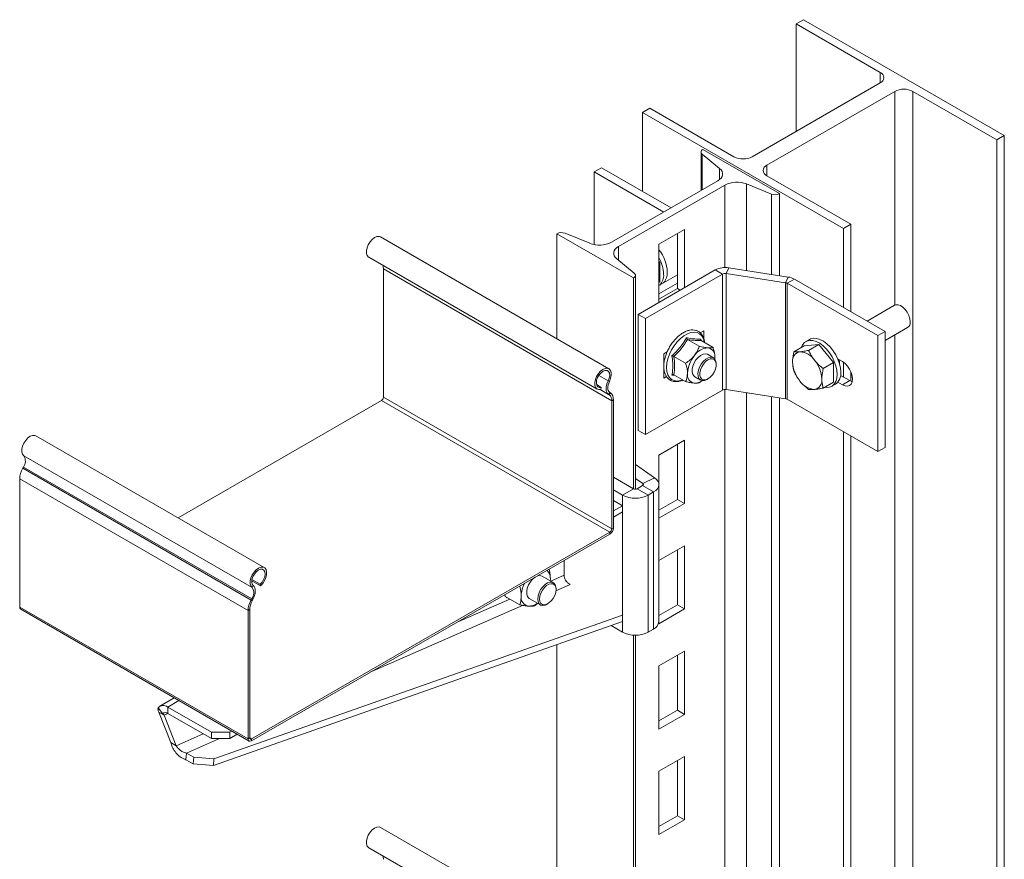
# Model space of a CAD drawing. Header units: millimetres. Extents: x 253 to 1175, y 6 to 1485.
# Tile 2 of 5: x 356 to 737, y 353 to 678. Entities that reach past the tile are written whole.
import ezdxf

# ---------------------------------------------------------------- set-up
doc = ezdxf.new("R2010")
doc.units = ezdxf.units.MM

msp = doc.modelspace()

# ---------------------------------------------------------------- linework, layer by layer
at = {"color": 7, "linetype": 'Continuous', "lineweight": 15}
for p, q in [((659.53, 677.7), (656.7, 676.06)), ((689.23, 657.29), (656.7, 676.06)), ((656.7, 676.06), (656.7, 634.43)), ((659.53, 677.7), (737.31, 632.79)), ((639.73, 624.63), (689.23, 653.2)), ((694.89, 649.94), (645.39, 621.36)), ((734.48, 631.16), (701.96, 649.94)), ((701.96, 649.94), (701.96, 78.36)), ((600.13, 643.41), (597.31, 641.77)), ((597.31, 641.77), (675.09, 596.87)), ((597.31, 641.77), (597.31, 611.15)), ((600.13, 643.41), (632.66, 624.63)), ((737.31, 632.79), (734.48, 631.16)), ((737.31, 632.79), (737.31, 61.22)), ((734.48, 631.16), (734.48, 59.58)), ((619.91, 626.47), (619.91, 611.51)), ((627.12, 620.06), (620.36, 625.64)), ((620.64, 627.49), (650.34, 610.34)), ((581.33, 620.38), (578.5, 618.75)), ((578.5, 618.75), (605.47, 603.18)), ((578.5, 590.62), (578.5, 618.75)), ((581.33, 620.38), (608.3, 604.81)), ((585.26, 591.51), (626.4, 615.26)), ((629.15, 613.67), (588.02, 589.92)), ((647.14, 610.18), (637.48, 614.09)), ((645.39, 617.28), (677.92, 598.5)), ((650.34, 578.56), (650.34, 610.34)), ((677.92, 598.5), (675.09, 596.87)), ((677.92, 598.5), (677.92, 564.62)), ((593.77, 577.69), (564.07, 594.83)), ((564.07, 554.18), (564.07, 594.83)), ((567.27, 594.99), (576.93, 591.09)), ((613.53, 596.48), (603.63, 590.77)), ((610.78, 594.89), (610.78, 573.58)), ((613.53, 573.95), (613.53, 596.48)), ((675.09, 596.87), (675.09, 566.25)), ((584.25, 542.53), (495.87, 593.55)), ((603.63, 590.77), (603.63, 568.23)), ((491.32, 585.67), (579.7, 534.65)), ((587.29, 585.11), (594.05, 579.53)), ((603.63, 584.18), (604.02, 583.69)), ((604.02, 583.69), (603.63, 583.47)), ((604.02, 583.69), (604.02, 576.15)), ((585.36, 530.16), (496.97, 581.18)), ((496.97, 581.18), (496.97, 531.51)), ((625.37, 580.78), (595.57, 563.58)), ((628.2, 579.14), (625.37, 580.78)), ((629.64, 579.37), (630.68, 581.6)), ((629.64, 534.46), (629.64, 579.37)), ((629.64, 579.37), (652.57, 575.82)), ((630.68, 581.6), (653.6, 578.05)), ((593.77, 496.03), (593.77, 577.69)), ((594.5, 495.86), (594.5, 578.71)), ((628.2, 579.14), (598.4, 561.95)), ((603.63, 574.76), (610.78, 578.89)), ((604.02, 576.15), (603.63, 575.93)), ((603.63, 571.5), (610.78, 575.62)), ((628.2, 579.14), (628.2, 534.23)), ((652.57, 575.82), (653.6, 578.05)), ((652.57, 575.82), (652.57, 530.91)), ((653.24, 575.6), (656.07, 577.23)), ((653.24, 530.69), (653.24, 575.6)), ((653.24, 575.6), (688.31, 555.35)), ((656.07, 577.23), (691.14, 556.99)), ((610.78, 573.58), (603.63, 569.46)), ((610.78, 573.58), (611.84, 572.97)), ((694.86, 567.11), (684.23, 560.97)), ((595.57, 563.58), (598.4, 561.95)), ((595.57, 563.58), (595.57, 518.67)), ((598.4, 561.95), (598.4, 517.04)), ((621.03, 557.25), (619.6, 556.42)), ((621.03, 554.09), (621.03, 557.25)), ((691.14, 556.99), (688.31, 555.35)), ((691.14, 553.41), (699.86, 558.45)), ((691.14, 556.99), (691.14, 512.08)), ((614.72, 553.88), (619.26, 551.26)), ((619.88, 554.03), (619.95, 553.47)), ((620.02, 553.4), (624.57, 550.78)), ((661.96, 553.89), (660.54, 553.07)), ((688.31, 555.35), (688.31, 510.44)), ((606.82, 549.05), (605.47, 548.27)), ((659.89, 551.45), (655.86, 549.13)), ((659.89, 551.45), (665.54, 551.95)), ((665.54, 551.95), (661.52, 549.63)), ((665.54, 551.95), (671.2, 544.92)), ((605.47, 548.27), (605.47, 538.88)), ((605.47, 545), (605.66, 545.11)), ((609.42, 547.28), (613.96, 544.66)), ((624.73, 546.8), (622.47, 548.11)), ((625.18, 546.28), (625.27, 546.84)), ((625.27, 546.84), (625.25, 546.33)), ((674.66, 545.27), (672.86, 546.31)), ((605.47, 542.14), (605.62, 542.23)), ((625.77, 544.1), (625.77, 544.51)), ((671.2, 544.92), (667.18, 542.59)), ((671.2, 544.92), (671.2, 537.37)), ((675.09, 545), (675.09, 539.31)), ((677.92, 541.36), (677.92, 537.7)), ((583.97, 537.83), (584.46, 537.64)), ((605.47, 538.88), (606.57, 539.51)), ((609.42, 540.21), (613.96, 537.59)), ((617.47, 539.45), (619.73, 538.14)), ((622.23, 538.39), (622.59, 538.59)), ((677.49, 537.92), (673.95, 539.96)), ((677.49, 537.92), (674.66, 536.28)), ((678.44, 537.51), (677.49, 537.92)), ((677.92, 539.09), (678.44, 539.3)), ((581.31, 535.32), (579.49, 536.38)), ((581.15, 534.52), (581.31, 535.32)), ((598.4, 517.04), (628.2, 534.23)), ((652.57, 530.91), (629.64, 534.46)), ((671.2, 537.37), (667.18, 535.05)), ((670.54, 535.75), (671.96, 536.57)), ((672.86, 537.33), (674.66, 536.28)), ((496.26, 530.28), (417.47, 484.8)), ((584.65, 479.25), (496.26, 530.28)), ((585.36, 480.48), (496.97, 531.51)), ((584.58, 533.38), (584.12, 532.61)), ((584.12, 532.61), (584.36, 532.45)), ((584.36, 532.45), (584.83, 533.23)), ((584.58, 533.38), (584.83, 533.23)), ((585.99, 530.53), (585.36, 530.16)), ((585.36, 530.16), (585.36, 480.48)), ((585.99, 530.53), (585.99, 480.85)), ((650.34, 113.13), (650.34, 531.26)), ((688.31, 510.44), (653.24, 530.69)), ((595.57, 518.67), (598.4, 517.04)), ((450.86, 465.52), (362.47, 516.55)), ((613.53, 514.83), (603.63, 509.11)), ((613.53, 490.33), (613.53, 514.83)), ((675.09, 518.08), (675.09, 100.82)), ((677.92, 516.44), (677.92, 99.19)), ((610.78, 513.24), (610.78, 491.92)), ((691.14, 512.08), (688.31, 510.44)), ((446.11, 457.78), (357.72, 508.8)), ((603.63, 509.11), (603.63, 484.62)), ((357.35, 503.96), (357.59, 504.39)), ((445.74, 452.93), (357.35, 503.96)), ((445.98, 453.37), (357.59, 504.39)), ((601.96, 500.26), (594.5, 505.39)), ((444.57, 448.88), (356.18, 499.91)), ((356.18, 450.23), (356.18, 499.91)), ((585.99, 500.52), (593.77, 496.03)), ((597.37, 498.04), (594.5, 500.01)), ((597.37, 498.04), (601.96, 500.26)), ((585.99, 495.62), (589.53, 493.58)), ((589.53, 493.58), (593.77, 496.03)), ((595.18, 496.03), (597.31, 497.26)), ((595.18, 496.03), (599.43, 493.58)), ((601.55, 494.81), (597.31, 497.26)), ((603.6, 444.59), (603.6, 497.67)), ((589.53, 493.58), (589.53, 440.51)), ((599.43, 493.58), (601.55, 494.81)), ((599.43, 493.58), (599.43, 440.51)), ((601.55, 494.81), (601.55, 441.73)), ((610.78, 491.92), (603.63, 487.8)), ((610.78, 491.92), (613.53, 490.33)), ((585.99, 491.54), (589.53, 489.5)), ((585.99, 487.46), (589.53, 489.5)), ((589.53, 489.5), (589.53, 487.05)), ((603.63, 484.62), (613.53, 490.33)), ((585.99, 485.01), (589.53, 487.05)), ((585.36, 480.48), (585.99, 480.85)), ((584.65, 479.25), (445.91, 399.17)), ((584.65, 478.52), (445.91, 398.43)), ((584.65, 478.52), (584.65, 479.25)), ((613.53, 474), (603.63, 468.29)), ((613.53, 449.51), (613.53, 474)), ((610.78, 472.41), (610.78, 451.1)), ((566.9, 462.59), (566.9, 468.27)), ((603.63, 468.29), (603.63, 443.79)), ((562.74, 459.72), (558.44, 462.21)), ((561.52, 460.43), (561.6, 461.2)), ((561.6, 461.2), (561.56, 460.4)), ((449.42, 458.47), (446.02, 460.43)), ((449.25, 459.09), (446.09, 460.91)), ((446.6, 458.53), (446.11, 457.78)), ((449.25, 459.09), (449.42, 458.47)), ((563.78, 457.03), (563.78, 457.43)), ((544.1, 454.38), (543.97, 455.03)), ((544.1, 454.38), (549.81, 451.09)), ((544.63, 454.08), (544.63, 453.79)), ((544.63, 453.79), (544.87, 453.94)), ((444.57, 399.21), (356.18, 450.23)), ((445.74, 452.93), (445.98, 453.37)), ((445.74, 452.93), (446.2, 452.69)), ((446.44, 453.13), (445.98, 453.37)), ((446.2, 452.69), (446.44, 453.13)), ((553.44, 453.55), (557.74, 451.06)), ((556.67, 451.68), (555.5, 450.66)), ((560.25, 451.31), (560.6, 451.51)), ((610.78, 451.1), (603.63, 446.97)), ((610.78, 451.1), (613.53, 449.51)), ((356.58, 449.36), (444.96, 398.34)), ((589.5, 447.07), (431.39, 391.51)), ((445.21, 449.25), (444.57, 448.88)), ((444.57, 399.21), (444.57, 448.88)), ((445.21, 399.57), (445.21, 449.25)), ((603.63, 443.79), (613.53, 449.51)), ((589.53, 444.59), (431.14, 388.94)), ((589.53, 440.51), (585.13, 443.05)), ((593.77, 251.07), (593.77, 439.35)), ((594.5, 250.9), (594.5, 439.32)), ((601.55, 441.73), (599.43, 440.51)), ((564.07, 325.55), (564.07, 435.65)), ((613.53, 433.17), (603.63, 427.46)), ((610.78, 431.58), (610.78, 410.27)), ((613.53, 408.68), (613.53, 433.17)), ((603.63, 427.46), (603.63, 402.96)), ((416.02, 415.04), (410.46, 411.83)), ((409.78, 411.21), (411.62, 408.92)), ((412.12, 408.31), (410, 409.54)), ((414.63, 397.77), (410, 409.54)), ((416.75, 396.55), (412.12, 408.31)), ((413.46, 411.53), (430.43, 401.74)), ((413.46, 411.53), (413.46, 409.08)), ((413.46, 409.08), (430.43, 399.29)), ((610.78, 410.27), (603.63, 406.15)), ((603.63, 402.96), (613.53, 408.68)), ((610.78, 410.27), (613.53, 408.68)), ((430.43, 401.74), (437.5, 401.74)), ((430.43, 399.29), (430.43, 401.74)), ((437.5, 401.74), (438.29, 402.19)), ((437.5, 401.74), (437.5, 399.29)), ((437.5, 399.29), (440.41, 400.97)), ((416.75, 396.55), (414.63, 397.77)), ((437.5, 399.29), (430.43, 399.29)), ((444.57, 399.21), (445.21, 399.57)), ((445.91, 399.17), (445.91, 398.43)), ((420.78, 393.7), (420.53, 391.12)), ((423.61, 392.06), (420.78, 393.7)), ((423.36, 389.49), (420.53, 391.12)), ((423.36, 389.49), (423.61, 392.06)), ((431.14, 388.94), (423.36, 389.49)), ((423.61, 392.06), (431.39, 391.51)), ((431.39, 391.51), (431.14, 388.94)), ((613.53, 392.35), (603.63, 386.63)), ((610.78, 390.76), (610.78, 369.44)), ((613.53, 367.85), (613.53, 392.35)), ((603.63, 386.63), (603.63, 362.14)), ((610.78, 369.44), (603.63, 365.32)), ((603.63, 362.14), (613.53, 367.85)), ((610.78, 369.44), (613.53, 367.85)), ((584.25, 313.9), (495.87, 364.92)), ((491.32, 357.04), (579.7, 306.01))]:
    msp.add_line(p, q, dxfattribs=at)
at = {"color": 8, "linetype": 'Continuous', "lineweight": 15}
for p, q in [((689.23, 653.2), (689.23, 657.29)), ((694.89, 567.12), (694.89, 649.94)), ((620.36, 611.77), (620.36, 625.64)), ((645.39, 621.36), (645.39, 617.28)), ((627.12, 615.76), (627.12, 620.06)), ((629.15, 581.71), (629.15, 613.67)), ((637.48, 580.55), (637.48, 614.09)), ((647.14, 579.05), (647.14, 610.18)), ((588.02, 584.51), (588.02, 589.92)), ((694.89, 101.69), (694.89, 555.58)), ((605.47, 545.08), (605.68, 545.2)), ((583.97, 537.83), (580.33, 539.93)), ((609.93, 539.91), (608.68, 540.09)), ((584.36, 532.45), (580.89, 534.46)), ((584.12, 532.61), (580.91, 534.46)), ((629.15, 116.28), (629.15, 534.49)), ((637.48, 115.12), (637.48, 533.25)), ((647.14, 113.63), (647.14, 531.75)), ((597.37, 498.04), (597.37, 497.29)), ((566.9, 462.59), (561.73, 460.31)), ((563.76, 456.58), (569.02, 458.9)), ((491.89, 424.97), (550.84, 450.9)), ((545.89, 453.35), (525.53, 444.39)), ((413.46, 411.53), (417.78, 414.03)), ((412.12, 408.31), (413.46, 409.08)), ((427.21, 401.15), (416.75, 396.55)), ((420.78, 393.7), (433.49, 399.29)), ((445.91, 399.17), (445.21, 399.57))]:
    msp.add_line(p, q, dxfattribs=at)
at = {"color": 7, "linetype": 'Continuous', "lineweight": 15, "flags": 128}
for points in [[(620.36, 625.64), (620.14, 625.86), (619.99, 626.09), (619.92, 626.34), (619.92, 626.59), (619.99, 626.84), (620.14, 627.08), (620.36, 627.29), (620.64, 627.49)], [(626.4, 615.26), (627.12, 615.76), (627.69, 616.32), (628.08, 616.94), (628.27, 617.58), (628.27, 618.24), (628.08, 618.88), (627.69, 619.5), (627.12, 620.06)], [(491.32, 585.67), (491.21, 585.74), (490.7, 586.32), (490.42, 587.17), (490.4, 588.21), (490.63, 589.37), (491.11, 590.55), (491.79, 591.65), (492.62, 592.59), (493.52, 593.29), (494.43, 593.68), (495.27, 593.75), (495.87, 593.55)], [(588.02, 589.92), (587.29, 589.42), (586.72, 588.85), (586.33, 588.23), (586.14, 587.59), (586.14, 586.94), (586.33, 586.29), (586.72, 585.68), (587.29, 585.11)], [(594.05, 579.53), (594.27, 579.32), (594.42, 579.08), (594.49, 578.83), (594.49, 578.58), (594.42, 578.33), (594.27, 578.1), (594.05, 577.88), (593.77, 577.69)], [(700.9, 560.74), (700.77, 561.91), (700.38, 563.16), (699.77, 564.37), (698.99, 565.46), (698.08, 566.36), (697.12, 566.99), (696.18, 567.31), (695.32, 567.29), (694.86, 567.11)], [(672.61, 540.33), (672.49, 541.95), (672.11, 543.65), (671.49, 545.39), (670.66, 547.09), (669.64, 548.69), (668.48, 550.14), (667.21, 551.38), (665.88, 552.37), (664.54, 553.07), (663.23, 553.46), (662.01, 553.52), (660.91, 553.25), (659.98, 552.67), (659.26, 551.78), (658.82, 550.83)], [(674.03, 541.14), (673.9, 542.76), (673.52, 544.47), (672.9, 546.21), (672.07, 547.91), (671.06, 549.51), (669.89, 550.96), (668.62, 552.2), (667.29, 553.19), (665.95, 553.89), (664.64, 554.28), (663.42, 554.34), (662.33, 554.07), (661.96, 553.89)], [(622.47, 548.11), (622.38, 548.15), (621.6, 548.34), (620.69, 548.19), (619.73, 547.71), (618.78, 546.94), (617.93, 545.94), (617.23, 544.77), (616.73, 543.53), (616.47, 542.31), (616.47, 541.2), (616.73, 540.28), (617.23, 539.62), (617.47, 539.45)], [(622.23, 538.39), (621.28, 537.99), (620.39, 537.92), (619.65, 538.19), (619.09, 538.78), (618.77, 539.64), (618.7, 540.71), (618.9, 541.91), (619.34, 543.16), (620, 544.35), (620.82, 545.4), (621.75, 546.24), (622.71, 546.79), (623.64, 547.03), (624.46, 546.93), (625.12, 546.49), (625.56, 545.76), (625.76, 544.79), (625.77, 544.51)], [(622.59, 538.59), (623.48, 539.26), (624.31, 540.17), (624.99, 541.25), (625.48, 542.41), (625.73, 543.56), (625.73, 544.61), (625.48, 545.46), (624.99, 546.06), (624.31, 546.35), (623.48, 546.31), (622.59, 545.94), (621.69, 545.27), (620.86, 544.36), (620.18, 543.28), (619.69, 542.12), (619.44, 540.97), (619.44, 539.93), (619.69, 539.07), (620.18, 538.47), (620.86, 538.18), (621.69, 538.22), (622.59, 538.59)], [(674.66, 536.28), (675.67, 535.86), (676.61, 535.76), (677.41, 536.01), (678.03, 536.59), (678.42, 537.44), (678.55, 538.53), (678.42, 539.77), (678.03, 541.08), (677.41, 542.36), (676.61, 543.54), (675.67, 544.53), (674.66, 545.27)], [(581.15, 534.52), (580.3, 534.45), (579.6, 534.71), (579.09, 535.29), (578.81, 536.14), (578.79, 537.19), (579.02, 538.35), (579.5, 539.52), (580.18, 540.63), (581, 541.56), (581.91, 542.26), (582.82, 542.66), (583.66, 542.73), (584.36, 542.46), (584.88, 541.88), (585.15, 541.03), (585.17, 539.98), (584.93, 538.82), (584.46, 537.64)], [(581.31, 535.32), (580.56, 535.28), (579.95, 535.57), (579.55, 536.18), (579.4, 537.03), (579.51, 538.04), (579.88, 539.1), (580.46, 540.12), (581.2, 540.97), (582.01, 541.59), (582.83, 541.89), (583.55, 541.86), (584.12, 541.49), (584.47, 540.82), (584.56, 539.93), (584.38, 538.89), (583.97, 537.83)], [(583.97, 537.83), (583.61, 537.03), (583.35, 536.22), (583.21, 535.43), (583.17, 534.68), (583.25, 534.01), (583.44, 533.42), (583.73, 532.95), (584.12, 532.61)], [(584.46, 537.64), (584.17, 536.99), (583.96, 536.33), (583.83, 535.68), (583.81, 535.07), (583.87, 534.52), (584.02, 534.05), (584.26, 533.66), (584.58, 533.38)], [(667.75, 535.38), (668.48, 535.29), (669.64, 535.39), (670.66, 535.82), (671.49, 536.56), (672.11, 537.58), (672.49, 538.86), (672.61, 540.33)], [(357.72, 508.8), (357.24, 509.43), (357, 510.31), (357.02, 511.38), (357.3, 512.55), (357.81, 513.72), (358.52, 514.8), (359.36, 515.71), (360.27, 516.36), (361.17, 516.71), (362, 516.72), (362.47, 516.55)], [(601.55, 494.81), (602.38, 495.38), (603.01, 496.04), (603.42, 496.75), (603.59, 497.49), (603.53, 498.24), (603.23, 498.96), (602.7, 499.65), (601.96, 500.26)], [(597.31, 497.26), (597.42, 497.34), (597.51, 497.43), (597.57, 497.53), (597.6, 497.64), (597.59, 497.75), (597.55, 497.85), (597.47, 497.95), (597.37, 498.04)], [(446.11, 457.78), (445.63, 458.4), (445.39, 459.29), (445.41, 460.36), (445.69, 461.52), (446.2, 462.7), (446.91, 463.78), (447.75, 464.68), (448.66, 465.34), (449.56, 465.68), (450.38, 465.7), (451.06, 465.38), (451.54, 464.75), (451.78, 463.87), (451.76, 462.8), (451.48, 461.63), (450.97, 460.46), (450.26, 459.37), (449.42, 458.47)], [(446.6, 458.53), (446.18, 459.11), (446.01, 459.94), (446.1, 460.94), (446.44, 462.01), (447.01, 463.03), (447.74, 463.9), (448.55, 464.54), (449.37, 464.87), (450.1, 464.87), (450.68, 464.52), (451.05, 463.88), (451.16, 463), (451.01, 461.97), (450.61, 460.91), (450.01, 459.91), (449.25, 459.09)], [(555.66, 461.78), (554.73, 461.01), (553.87, 460), (553.18, 458.83), (552.68, 457.59), (552.43, 456.37), (552.44, 455.26), (552.71, 454.35), (553.22, 453.7), (553.44, 453.55)], [(446.44, 453.13), (446.83, 453.92), (447.13, 454.73), (447.32, 455.54), (447.39, 456.3), (447.36, 457), (447.21, 457.62), (446.95, 458.14), (446.6, 458.53)], [(556.71, 453.35), (556.84, 454.53), (557.22, 455.77), (557.83, 456.98), (558.62, 458.08), (559.53, 458.97), (560.49, 459.6), (561.43, 459.92), (562.28, 459.9), (562.99, 459.55), (563.49, 458.89), (563.75, 457.97), (563.78, 457.43)], [(557.42, 453.35), (557.55, 452.39), (557.92, 451.66), (558.51, 451.21), (559.28, 451.08), (560.15, 451.29), (561.05, 451.81), (561.92, 452.61), (562.68, 453.61), (563.27, 454.75), (563.65, 455.92), (563.78, 457.03), (563.65, 457.99), (563.27, 458.72), (562.68, 459.17), (561.92, 459.29), (561.05, 459.09), (560.15, 458.56), (559.28, 457.77), (558.51, 456.76), (557.92, 455.63), (557.55, 454.46), (557.42, 453.35)], [(560.25, 451.31), (559.53, 450.98), (558.62, 450.83), (557.83, 451.02), (557.22, 451.53), (556.84, 452.33), (556.71, 453.35)], [(495.87, 364.92), (495.27, 365.12), (494.43, 365.05), (493.52, 364.65), (492.62, 363.96), (491.79, 363.02), (491.11, 361.92), (490.63, 360.74), (490.4, 359.58), (490.42, 358.54), (490.7, 357.69), (491.21, 357.11), (491.32, 357.04)]]:
    msp.add_lwpolyline(points, dxfattribs=at)
at = {"color": 8, "linetype": 'Continuous', "lineweight": 15, "flags": 128}
for points in [[(621.22, 552.71), (621.18, 552.97), (620.81, 554.27), (620.21, 555.32), (619.39, 556.1), (618.39, 556.57), (617.23, 556.73), (615.97, 556.57), (614.64, 556.09), (613.28, 555.3), (611.95, 554.25), (610.68, 552.95), (609.53, 551.46), (608.53, 549.83), (607.71, 548.11), (607.11, 546.36), (606.74, 544.64), (606.61, 543), (606.74, 541.52), (607.11, 540.23), (607.71, 539.17), (608.53, 538.4), (609.53, 537.92), (610.68, 537.76), (611.95, 537.92), (612.86, 538.22)], [(605.78, 545.92), (605.61, 546.01), (605.47, 546.09)], [(678.32, 540.2), (678.24, 540.13), (677.92, 539.87)]]:
    msp.add_lwpolyline(points, dxfattribs=at)
at = {"color": 7, "linetype": 'Continuous', "lineweight": 15}
for centre, radius, start, end in [((688.46, 655.25), 2.18, 290.7836, 69.2165), ((698.42, 643.12), 7.69, 62.6097, 117.3903), ((636.2, 631.45), 7.69, 242.6098, 297.3904), ((646.16, 619.32), 2.18, 110.7833, 249.2162), ((633.78, 604.61), 10.17, 68.6939, 117.0888), ((648.56, 613.82), 3.91, 248.6936, 297.0887), ((565.85, 591.35), 3.91, 68.6936, 117.0887), ((580.63, 600.56), 10.17, 248.6939, 297.0888), ((591.59, 579.23), 15.28, 2.6111, 37.9636), ((591.22, 578.65), 14.22, 1.8403, 29.2238), ((493.42, 581.25), 3.55, 358.8797, 21.4465), ((601.52, 579.5), 5.35, 315.4653, 4.5874), ((629.25, 573.28), 8.44, 80.2289, 117.3571), ((629.25, 577.1), 2.3, 80.2295, 117.3563), ((600.11, 578.68), 5.35, 315.4653, 4.5874), ((652.3, 573.89), 1.95, 61.1118, 82.0215), ((652.61, 570.96), 7.16, 61.1116, 82.0223), ((698.42, 560.48), 2.49, 305.3795, 5.9329), ((623.03, 543.78), 6.85, 93.4293, 146.5653), ((622.02, 547.37), 3.3, 350.7481, 79.4533), ((658.83, 545.63), 3.52, 100.547, 189.2517), ((657.75, 541.8), 7.3, 33.4349, 86.5704), ((606.77, 547.61), 1.72, 221.0222, 239.8701), ((626.17, 540.19), 11.51, 140.2277, 177.3609), ((667.63, 545.63), 12.28, 182.6392, 219.7721), ((654.41, 537.97), 12.28, 2.6394, 39.772), ((667.61, 544.69), 5.89, 358.7181, 13.1257), ((617.92, 540.18), 3.3, 170.7482, 259.4528), ((617.45, 541.88), 4.94, 268.5158, 306.7233), ((664.28, 541.8), 7.3, 213.4347, 266.5707), ((663.2, 537.97), 3.52, 280.5466, 9.2521), ((669.1, 540.61), 4.95, 305.1834, 6.1288), ((629.25, 532.19), 2.3, 80.2295, 117.3563), ((495.43, 531.57), 1.54, 302.605, 357.394), ((582.76, 530.4), 2.61, 354.7454, 51.9889), ((582.93, 530.81), 3.07, 354.7447, 51.9892), ((652.3, 528.98), 1.95, 61.1118, 82.0215), ((354.67, 506.68), 3.72, 321.9542, 34.7637), ((364.76, 499.63), 8.59, 149.7171, 178.1226), ((594.48, 497.4), 1.54, 242.6093, 297.3903), ((594.48, 503.14), 10.76, 242.6096, 297.3904), ((583.08, 480.98), 2.92, 302.6053, 357.3942), ((583.82, 480.55), 1.54, 302.605, 357.394), ((557.42, 460.1), 2.34, 64.2398, 120.8133), ((557.38, 461.51), 4.22, 355.8588, 45.1077), ((443.06, 455.66), 3.72, 321.9542, 34.7637), ((561.46, 454.29), 11.17, 152.8101, 178.6452), ((553.73, 454.02), 3.49, 171.2794, 260.5703), ((357.17, 450.16), 0.993, 175.5989, 233.0888), ((453.15, 448.6), 8.59, 149.7171, 178.1226), ((452.5, 449.01), 7.3, 149.7172, 178.1226), ((553.21, 455.99), 5.41, 269.397, 308.2485), ((600.13, 444.91), 3.48, 294.0089, 354.671), ((594.48, 450.06), 10.76, 242.6096, 297.3904), ((411.79, 409.49), 2.64, 50.7521, 139.4675), ((412.62, 408.06), 1.32, 50.7516, 139.4664), ((445.39, 399.07), 0.83, 170.7867, 309.203), ((445.64, 399.5), 0.437, 170.7844, 309.2056), ((493.42, 352.62), 3.55, 358.8799, 21.4462)]:
    msp.add_arc(centre, radius, start, end, dxfattribs=at)
for major_axis, ratio, start_param, end_param in [((-4.26, 4.45), 0.345502, 0.177583, 0.701182), ((2.63, -1.94), 0.126227, 3.348503, 3.872101)]:
    msp.add_ellipse((414.24, 407.09), major_axis=major_axis, ratio=ratio, start_param=start_param, end_param=end_param, dxfattribs=at)
for points, knots in [([(621.32, 552.66), (621.26, 553.09), (621.13, 554.01), (620.64, 555.2), (619.92, 556.23), (618.99, 556.99), (617.92, 557.44), (616.74, 557.61), (615.49, 557.48), (614.17, 557.08), (612.83, 556.39), (611.5, 555.44), (610.22, 554.26), (609.04, 552.89), (607.98, 551.37), (607.08, 549.74), (606.36, 548.04), (605.84, 546.34), (605.54, 544.66), (605.48, 543.05), (605.65, 541.57), (606.06, 540.25), (606.72, 539.14), (607.59, 538.3), (608.62, 537.75), (609.77, 537.5), (611.01, 537.54), (612.07, 537.77), (612.72, 538.08), (612.93, 538.18)], [0, 0, 0, 0, 0.034351, 0.073283, 0.111603, 0.148844, 0.185185, 0.221328, 0.258003, 0.29561, 0.333938, 0.372568, 0.411193, 0.449743, 0.488235, 0.526706, 0.565204, 0.603763, 0.642437, 0.681269, 0.720267, 0.759277, 0.797852, 0.835449, 0.872001, 0.908156, 0.94459, 0.981907, 1, 1, 1, 1]), ([(608.68, 547.56), (608.97, 547.83), (610.43, 549.19), (612.45, 551.47), (613.76, 553.66), (614.28, 554.53)], [0, 0, 0, 0, 0.130523, 0.655233, 1, 1, 1, 1]), ([(614.72, 553.88), (613.99, 552.72), (612.5, 550.36), (610.46, 548.32), (609.42, 547.28)], [0, 0, 0, 0, 0.492244, 1, 1, 1, 1]), ([(614.28, 554.53), (614.57, 554.48), (616.02, 554.21), (618.03, 553.96), (619.35, 554.01), (619.88, 554.03)], [0, 0, 0, 0, 0.130523, 0.655235, 1, 1, 1, 1]), ([(614.28, 554.53), (614.28, 554.53), (614.3, 554.46), (614.35, 554.32), (614.45, 554.14), (614.58, 553.98), (614.67, 553.91), (614.72, 553.88)], [0, 0, 0, 0, 0.006125, 0.267753, 0.528742, 0.763886, 1, 1, 1, 1]), ([(620.02, 553.4), (619.29, 553.4), (617.81, 553.4), (615.76, 553.72), (614.72, 553.88)], [0, 0, 0, 0, 0.492244, 1, 1, 1, 1]), ([(620.02, 553.4), (619.98, 553.44), (619.9, 553.5), (619.83, 553.66), (619.82, 553.83), (619.86, 553.96), (619.88, 554.03), (619.88, 554.03)], [0, 0, 0, 0, 0.236111, 0.471258, 0.732248, 0.993884, 1, 1, 1, 1]), ([(617.32, 547.55), (617.66, 548.03), (618.36, 549), (618.92, 550.27), (619.19, 551.04), (619.26, 551.26)], [0, 0, 0, 0, 0.406292, 0.827274, 1, 1, 1, 1]), ([(619.26, 551.26), (619.86, 551.11), (621.08, 550.82), (622.14, 550.65), (622.61, 550.61), (622.62, 550.61)], [0, 0, 0, 0, 0.484341, 0.986322, 1, 1, 1, 1]), ([(622.62, 550.61), (622.96, 550.59), (623.67, 550.56), (624.23, 550.66), (624.49, 550.75), (624.57, 550.78)], [0, 0, 0, 0, 0.4062896, 0.8272736, 1, 1, 1, 1]), ([(625.27, 546.84), (625.27, 546.92), (625.26, 547.91), (625.01, 549.27), (624.64, 550.53), (624.57, 550.78)], [0, 0, 0, 0, 0.066694, 0.814099, 1, 1, 1, 1]), ([(655.86, 549.13), (655.65, 548.03), (655.39, 546.63), (655.36, 545.34), (655.36, 545.06)], [0, 0, 0, 0, 0.785623, 1, 1, 1, 1]), ([(658.19, 549.09), (658.12, 549.08), (657.62, 549.04), (656.77, 549.02), (656.17, 549.09), (655.86, 549.13)], [0, 0, 0, 0, 0.070085, 0.530782, 1, 1, 1, 1]), ([(661.52, 549.63), (660.92, 549.51), (659.71, 549.26), (658.7, 549.15), (658.19, 549.09)], [0, 0, 0, 0, 0.495456, 1, 1, 1, 1]), ([(663.84, 545.82), (663.78, 545.9), (663.28, 546.54), (662.43, 547.79), (661.83, 549.02), (661.52, 549.63)], [0, 0, 0, 0, 0.070085, 0.530784, 1, 1, 1, 1]), ([(608.68, 540.09), (608.73, 540.39), (608.99, 541.87), (609.11, 544.33), (608.8, 546.65), (608.68, 547.56)], [0, 0, 0, 0, 0.130523, 0.655234, 1, 1, 1, 1]), ([(608.68, 547.56), (608.68, 547.56), (608.74, 547.55), (608.87, 547.51), (609.07, 547.44), (609.26, 547.36), (609.37, 547.31), (609.42, 547.28)], [0, 0, 0, 0, 0.006145, 0.2677729, 0.5287557, 0.7638958, 1, 1, 1, 1]), ([(609.42, 547.28), (609.56, 546.04), (609.84, 543.52), (609.56, 541.32), (609.42, 540.21)], [0, 0, 0, 0, 0.492242, 1, 1, 1, 1]), ([(613.96, 544.66), (614.56, 545.06), (615.77, 545.89), (616.83, 546.95), (617.3, 547.53), (617.32, 547.55)], [0, 0, 0, 0, 0.484337, 0.986322, 1, 1, 1, 1]), ([(655.36, 545.06), (655.43, 544.07), (655.51, 542.84), (655.81, 541.78), (655.86, 541.58)], [0, 0, 0, 0, 0.811305, 1, 1, 1, 1]), ([(667.18, 542.59), (666.58, 543.08), (665.37, 544.07), (664.35, 545.23), (663.84, 545.82)], [0, 0, 0, 0, 0.4954581, 1, 1, 1, 1]), ([(614.67, 540.72), (614.66, 540.8), (614.66, 541.79), (614.41, 543.14), (614.03, 544.41), (613.96, 544.66)], [0, 0, 0, 0, 0.066694, 0.814099, 1, 1, 1, 1]), ([(655.86, 541.58), (656.18, 540.93), (656.83, 539.61), (657.73, 538.39), (658.19, 537.77)], [0, 0, 0, 0, 0.495458, 1, 1, 1, 1]), ([(666.67, 538.53), (666.68, 538.81), (666.7, 540.1), (666.97, 541.5), (667.18, 542.59)], [0, 0, 0, 0, 0.214377, 1, 1, 1, 1]), ([(608.68, 540.09), (608.68, 540.09), (608.74, 540.14), (608.87, 540.21), (609.07, 540.27), (609.26, 540.27), (609.37, 540.23), (609.42, 540.21)], [0, 0, 0, 0, 0.0061451, 0.2677755, 0.528748, 0.7638904, 1, 1, 1, 1]), ([(613.96, 537.59), (614.07, 537.82), (614.47, 538.71), (614.58, 539.87), (614.67, 540.72)], [0, 0, 0, 0, 0.266132, 1, 1, 1, 1]), ([(617.32, 536.94), (616.92, 536.99), (616.11, 537.09), (614.91, 537.35), (614.17, 537.53), (613.96, 537.59)], [0, 0, 0, 0, 0.406297, 0.827274, 1, 1, 1, 1]), ([(620.64, 538.12), (620.4, 537.92), (619.96, 537.56), (619.48, 537.25), (619.26, 537.11)], [0, 0, 0, 0, 0.549589, 1, 1, 1, 1]), ([(658.19, 537.77), (658.26, 537.69), (658.77, 537.06), (659.84, 535.93), (660.96, 535.01), (661.52, 534.55)], [0, 0, 0, 0, 0.070085, 0.530782, 1, 1, 1, 1]), ([(667.18, 535.05), (667.12, 535.25), (666.82, 536.31), (666.74, 537.53), (666.67, 538.53)], [0, 0, 0, 0, 0.188695, 1, 1, 1, 1]), ([(619.26, 537.11), (619.04, 537.04), (618.57, 536.9), (617.8, 536.9), (617.33, 536.94), (617.32, 536.94)], [0, 0, 0, 0, 0.484343, 0.986328, 1, 1, 1, 1]), ([(661.52, 534.55), (661.84, 534.51), (662.48, 534.42), (663.39, 534.48), (663.84, 534.51)], [0, 0, 0, 0, 0.495458, 1, 1, 1, 1]), ([(663.84, 534.51), (663.91, 534.51), (664.42, 534.56), (665.49, 534.71), (666.61, 534.94), (667.18, 535.05)], [0, 0, 0, 0, 0.070085, 0.530782, 1, 1, 1, 1]), ([(561.6, 461.2), (561.59, 461.55), (561.55, 462.74), (561.3, 464.02), (561.11, 464.93)], [0, 0, 0, 0, 0.29109, 1, 1, 1, 1]), ([(569.27, 459.01), (569, 459.16), (568.45, 459.46), (567.74, 460.24), (567.22, 461.14), (566.95, 461.96), (566.91, 462.42), (566.9, 462.59)], [0, 0, 0, 0, 0.21718, 0.43436, 0.65152, 0.868681, 1, 1, 1, 1]), ([(550.28, 454.55), (550.27, 454.9), (550.24, 456.12), (549.97, 457.44), (549.78, 458.39)], [0, 0, 0, 0, 0.282724, 1, 1, 1, 1]), ([(549.81, 451.09), (549.88, 451.36), (550.17, 452.41), (550.23, 453.64), (550.28, 454.55)], [0, 0, 0, 0, 0.257548, 1, 1, 1, 1]), ([(553.16, 450.58), (553.09, 450.59), (552.58, 450.63), (551.5, 450.77), (550.38, 450.98), (549.81, 451.09)], [0, 0, 0, 0, 0.070083, 0.530782, 1, 1, 1, 1]), ([(555.5, 450.66), (555.18, 450.61), (554.53, 450.52), (553.62, 450.56), (553.16, 450.58)], [0, 0, 0, 0, 0.495462, 1, 1, 1, 1]), ([(414.63, 397.77), (414.79, 397.21), (415.1, 396.07), (416.24, 394.22), (417.79, 392.58), (419.31, 391.57), (420.25, 391.22), (420.53, 391.12)], [0, 0, 0, 0, 0.225846, 0.451735, 0.677624, 0.903512, 1, 1, 1, 1]), ([(416.75, 396.55), (416.95, 396.25), (417.34, 395.66), (418.36, 394.72), (419.54, 394.01), (420.39, 393.79), (420.78, 393.7)], [0, 0, 0, 0, 0.272234, 0.528972, 0.785665, 1, 1, 1, 1])]:
    msp.add_open_spline(points, degree=3, knots=knots, dxfattribs=at)

doc.saveas('drawing.dxf')
